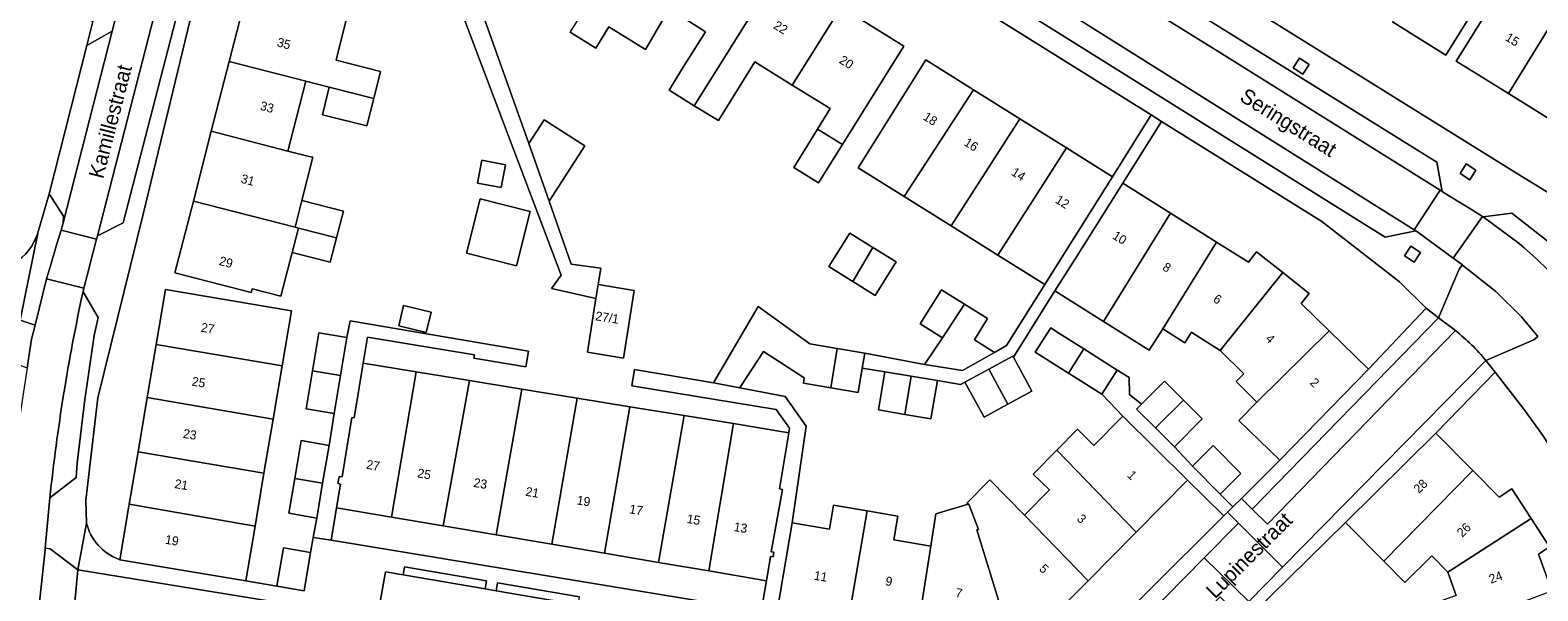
# Model space of a CAD drawing. Header units: metres. Extents: x 151448 to 154749, y 463108 to 465296.
# Tile 166 of 256: x 152975 to 153100, y 463434 to 463481. Entities that reach past the tile are written whole.
import ezdxf
from ezdxf.enums import TextEntityAlignment as Align

# ---------------------------------------------------------------- set-up
doc = ezdxf.new("R2010")
doc.units = ezdxf.units.M
for name, color, linetype, lineweight in [('B-PV-GR-GROENVOORZIENING-GV', 253, 'Continuous', 9), ('B-PV-GR-HAAG-GV', 253, 'Continuous', 9), ('B-PV-OG-BEBOUWING-GV', 1, 'Continuous', 9), ('B-PV-OG-BEBOUWING-T18', 2, 'Continuous', 9), ('B-PV-OG-TERREIN_ERF-GV', 253, 'Continuous', 9), ('B-PV-OG-TOPOGRAFIE-T18', 2, 'Continuous', 9), ('B-PV-VH-OPENVERHARDING_BETONSTRAATSTEEN-GV', 253, 'Continuous', 9), ('B-PV-VH-OPENVERHARDING_STRAATBAKSTEEN-GV', 253, 'Continuous', 9), ('B-PV-VH-OPENVERHARDING_TEGEL-GV', 253, 'Continuous', 9)]:
    doc.layers.add(name, color=color, linetype=linetype, lineweight=lineweight)
doc.styles.add('Drong', font='txt', dxfattribs={"height": 1.8})

msp = doc.modelspace()

# ---------------------------------------------------------------- linework, layer by layer
at = {"layer": 'B-PV-GR-GROENVOORZIENING-GV', "flags": 128}
for points in [[(153079.533, 463477.393), (153080.339, 463476.872), (153080.86, 463477.679), (153080.053, 463478.199)], [(153093.403, 463468.609), (153094.209, 463468.088), (153094.73, 463468.895), (153093.923, 463469.415)], [(153088.791, 463461.756), (153089.597, 463461.235), (153090.118, 463462.042), (153089.311, 463462.562)], [(153005.649, 463435.886), (153005.535, 463435.225), (153012.362, 463434.05), (153012.477, 463434.715)], [(153013.27, 463433.894), (153020.093, 463432.72), (153020.209, 463433.388), (153013.384, 463434.559)]]:
    msp.add_lwpolyline(points, close=True, dxfattribs=at)
at = {"layer": 'B-PV-GR-HAAG-GV', "flags": 128}
for points in [[(153012.362, 463434.05), (153012.477, 463434.715), (153005.649, 463435.886), (153005.535, 463435.225)], [(153020.093, 463432.72), (153020.209, 463433.388), (153013.384, 463434.559), (153013.27, 463433.894)]]:
    msp.add_lwpolyline(points, close=True, dxfattribs=at)
at = {"layer": 'B-PV-OG-BEBOUWING-GV', "flags": 128}
for points in [[(153025.682, 463478.924), (153025.77, 463479.074), (153027.666, 463482.311), (153027.698, 463482.291), (153031.782, 463488.822), (153026.694, 463492.003), (153019.573, 463480.614), (153019.418, 463480.367), (153021.552, 463479.043), (153022.646, 463480.807)], [(153093.186, 463489.838), (153087.788, 463481.225), (153092.237, 463478.467), (153099.184, 463489.673), (153097.224, 463490.888), (153095.633, 463488.321)], [(153028.689, 463477.236), (153027.654, 463475.546), (153029.744, 463474.247), (153036.869, 463485.641), (153031.782, 463488.822), (153027.698, 463482.291), (153030.687, 463480.409)], [(153097.425, 463475.254), (153102.666, 463483.812), (153100.182, 463485.358), (153101.822, 463487.993), (153100.04, 463489.103), (153093.097, 463477.947)], [(153031.754, 463473.018), (153034.765, 463477.888), (153037.89, 463475.957), (153041.956, 463482.46), (153036.869, 463485.641), (153029.744, 463474.247)], [(153101.467, 463472.739), (153108.323, 463483.879), (153106.367, 463485.096), (153104.758, 463482.51), (153102.666, 463483.812), (153097.425, 463475.254)], [(152999.4, 463475.801), (153003.105, 463474.853), (153003.669, 463477.097), (152999.959, 463478.029), (153000.886, 463481.718), (152998.946, 463482.206), (152998.924, 463482.116), (152992.562, 463483.745), (152991.074, 463477.932), (152997.449, 463476.3)], [(153041.048, 463474.004), (153039.991, 463472.305), (153042.06, 463471.016), (153047.163, 463479.204), (153041.956, 463482.46), (153037.89, 463475.957)], [(152991.074, 463477.932), (152989.587, 463472.12), (152995.964, 463470.472), (152997.449, 463476.3)], [(153047.196, 463466.696), (153052.957, 463475.583), (153049.004, 463478.061), (153043.38, 463469.087)], [(153003.105, 463474.853), (152999.4, 463475.801), (152998.821, 463473.5), (153002.531, 463472.568)], [(153052.957, 463475.583), (153047.196, 463466.696), (153051.11, 463464.243), (153056.822, 463473.161)], [(152995.964, 463470.472), (152989.587, 463472.12), (152988.099, 463466.307), (152996.551, 463464.144), (152997.118, 463466.357), (152998.039, 463469.956), (152997.952, 463469.978)], [(153017.685, 463466.3), (153020.652, 463470.907), (153017.268, 463473.087), (153015.994, 463471.109)], [(153038.007, 463469.118), (153040.08, 463467.828), (153042.06, 463471.016), (153039.991, 463472.305)], [(153056.822, 463473.161), (153051.11, 463464.243), (153054.977, 463461.819), (153060.69, 463470.737)], [(153013.677, 463467.434), (153014.048, 463469.333), (153012.081, 463469.718), (153011.709, 463467.819)], [(153054.977, 463461.819), (153058.894, 463459.365), (153060.535, 463461.983), (153064.518, 463468.338), (153060.69, 463470.737)], [(153061.375, 463461.455), (153059.73, 463458.839), (153063.777, 463456.294), (153069.345, 463465.302), (153065.368, 463467.803)], [(152996.312, 463462.035), (152996.834, 463464.072), (152996.551, 463464.144), (152988.099, 463466.307), (152986.572, 463460.341), (152992.907, 463458.72), (152992.983, 463459.018), (152995.382, 463458.404)], [(152996.834, 463464.072), (153000.002, 463463.261), (153000.568, 463465.474), (152997.118, 463466.357), (152996.551, 463464.144)], [(153011.952, 463466.494), (153010.816, 463461.984), (153014.956, 463460.941), (153016.091, 463465.451)], [(153073.153, 463462.907), (153069.345, 463465.302), (153063.777, 463456.294), (153067.572, 463453.907), (153068.694, 463455.691)], [(153000.002, 463463.261), (152996.834, 463464.072), (152996.312, 463462.035), (152999.481, 463461.224)], [(153042.912, 463459.625), (153044.6, 463462.451), (153042.67, 463463.654), (153040.933, 463460.866), (153042.778, 463459.709)], [(153044.6, 463462.451), (153042.912, 463459.625), (153044.79, 463458.455), (153046.53, 463461.248)], [(153068.694, 463455.691), (153070.537, 463454.527), (153071.088, 463455.399), (153071.198, 463455.329), (153073.461, 463453.893), (153078.679, 463460.36), (153076.482, 463462.083), (153075.815, 463461.233), (153073.153, 463462.907)], [(153082.524, 463455.531), (153080.21, 463457.787), (153080.876, 463458.636), (153078.679, 463460.36), (153073.461, 463453.893), (153075.43, 463451.951), (153074.783, 463451.295), (153076.519, 463449.585)], [(152985.013, 463454.373), (152995.477, 463452.62), (152996.247, 463457.179), (152985.787, 463458.956)], [(153024.758, 463458.888), (153021.754, 463459.364), (153021.57, 463458.207), (153020.86, 463453.731), (153023.864, 463453.255)], [(153052.215, 463457.734), (153050.296, 463458.928), (153048.533, 463456.092), (153050.379, 463454.944)], [(153005.169, 463455.93), (153007.456, 463455.375), (153007.869, 463457.075), (153005.582, 463457.631)], [(153033.618, 463450.916), (153035.511, 463453.812), (153038.889, 463451.604), (153038.813, 463451.155), (153041.086, 463450.768), (153041.632, 463454.05), (153039.347, 463454.439), (153035.068, 463457.552), (153031.338, 463451.185), (153033.523, 463450.771)], [(153052.215, 463457.734), (153050.379, 463454.944), (153048.881, 463452.728), (153052.055, 463452.219), (153054.695, 463453.712), (153053.028, 463454.761), (153054.134, 463456.541)], [(153060.864, 463451.991), (153062.119, 463454.02), (153059.821, 463455.476), (153059.373, 463455.76), (153058.096, 463453.745)], [(153000.33, 463451.803), (153000.858, 463454.966), (152998.528, 463455.355), (152998, 463452.191)], [(153085.806, 463452.331), (153082.524, 463455.531), (153076.519, 463449.585), (153075.025, 463448.052), (153078.414, 463444.748)], [(152995.477, 463452.62), (152985.013, 463454.373), (152984.272, 463449.984), (152994.724, 463448.159)], [(153041.632, 463454.05), (153041.086, 463450.768), (153043.36, 463450.381), (153043.707, 463452.422), (153043.918, 463453.661)], [(153054.231, 463452.338), (153055.822, 463449.421), (153057.815, 463450.508), (153056.271, 463453.338), (153056.223, 463453.425)], [(153060.864, 463451.991), (153063.632, 463450.237), (153064.909, 463452.252), (153062.119, 463454.02)], [(153000.33, 463451.803), (152998, 463452.191), (152997.473, 463449.027), (152999.803, 463448.639)], [(153004.562, 463440.022), (153006.631, 463452.112), (153002.212, 463452.835), (153001.468, 463448.286), (153001.27, 463448.319), (153000.46, 463443.364), (153000.21, 463443.405), (153000.113, 463442.812), (153000.335, 463442.771), (153000, 463440.796)], [(153006.631, 463452.112), (153004.562, 463440.022), (153008.88, 463439.288), (153011.067, 463451.387)], [(153047.236, 463448.57), (153047.766, 463451.744), (153045.581, 463452.109), (153045.052, 463448.935)], [(153055.822, 463449.421), (153054.231, 463452.338), (153052.239, 463451.251), (153053.83, 463448.334)], [(153015.408, 463450.677), (153011.067, 463451.387), (153008.88, 463439.288), (153013.284, 463438.541)], [(153047.236, 463448.57), (153049.421, 463448.205), (153049.951, 463451.38), (153047.766, 463451.744)], [(153068.086, 463447.438), (153070.411, 463449.757), (153068.843, 463451.329), (153066.93, 463449.42), (153066.518, 463449.01)], [(152983.507, 463445.454), (152993.965, 463443.667), (152994.724, 463448.159), (152984.272, 463449.984)], [(153020.018, 463449.923), (153015.408, 463450.677), (153013.284, 463438.541), (153017.887, 463437.759)], [(153024.378, 463449.21), (153020.018, 463449.923), (153017.887, 463437.759), (153022.284, 463437.013)], [(153068.086, 463447.438), (153069.655, 463445.866), (153071.979, 463448.185), (153070.411, 463449.757)], [(153024.378, 463449.21), (153022.284, 463437.013), (153026.759, 463436.253), (153028.902, 463448.47)], [(153026.759, 463436.253), (153030.946, 463435.542), (153032.994, 463447.801), (153028.902, 463448.47)], [(153059.884, 463445.584), (153066.483, 463438.781), (153070.752, 463443.099), (153065.365, 463448.425), (153062.959, 463445.991), (153061.607, 463447.328)], [(153032.994, 463447.801), (153030.946, 463435.542), (153035.738, 463434.729), (153036.082, 463436.758), (153036.294, 463436.73), (153036.359, 463437.104), (153036.149, 463437.135), (153037.074, 463442.327), (153036.838, 463442.366), (153037.603, 463447.047)], [(153087.082, 463436.353), (153094.457, 463443.901), (153091.384, 463447.001), (153083.89, 463439.572)], [(152996.524, 463443.23), (152998.845, 463442.833), (152999.382, 463445.987), (152997.061, 463446.382)], [(153072.874, 463445.971), (153071.158, 463444.264), (153073.475, 463441.936), (153075.19, 463443.643)], [(152982.77, 463441.092), (152993.224, 463439.276), (152993.965, 463443.667), (152983.507, 463445.454)], [(153066.483, 463438.781), (153059.884, 463445.584), (153057.929, 463443.607), (153059.265, 463442.286), (153057.184, 463440.182), (153062.477, 463434.73)], [(152998.352, 463439.941), (152998.845, 463442.833), (152996.524, 463443.23), (152996.031, 463440.337)], [(153094.457, 463443.901), (153087.082, 463436.353), (153088.828, 463434.592), (153091.051, 463436.796), (153092.389, 463435.436), (153099.315, 463439.896), (153097.725, 463442.374), (153096.653, 463441.686)], [(153062.477, 463434.73), (153057.184, 463440.182), (153054.326, 463443.126), (153052.413, 463441.193), (153052.513, 463441.085), (153052.562, 463441.099), (153053.375, 463439), (153053.231, 463438.955), (153055.247, 463432.386), (153055.877, 463433.01), (153056.522, 463432.372), (153058.355, 463430.56)], [(152993.224, 463439.276), (152982.77, 463441.092), (152981.991, 463436.477), (152992.453, 463434.71)], [(153042.496, 463431.21), (153044.109, 463440.532), (153041.321, 463441.003), (153040.989, 463439.032), (153037.883, 463439.556), (153036.641, 463432.198)], [(153049.414, 463437.604), (153048.252, 463430.238), (153054.056, 463429.259), (153054.459, 463431.65), (153054.602, 463432.495), (153055.247, 463432.386), (153053.231, 463438.955), (153053.375, 463439), (153052.562, 463441.099), (153052.513, 463441.085), (153049.832, 463440.303)], [(153044.109, 463440.532), (153042.496, 463431.21), (153048.252, 463430.238), (153049.414, 463437.604), (153046.332, 463438.124), (153046.666, 463440.101)], [(153101.042, 463433.88), (153099.918, 463436.95), (153100.83, 463437.535), (153099.315, 463439.896), (153092.389, 463435.436), (153093.08, 463433.509), (153090.274, 463432.503), (153091.119, 463430.147)], [(152995.049, 463434.272), (152997.306, 463433.89), (152997.85, 463437.077), (152995.594, 463437.462)]]:
    msp.add_lwpolyline(points, close=True, dxfattribs=at)
at = {"layer": 'B-PV-OG-TERREIN_ERF-GV', "flags": 128}
for points in [[(153133.237, 463512.762), (153073.874, 463535.861), (153070.091, 463537.107), (153068.656, 463537.232), (153067.331, 463536.888), (153065.976, 463536.066), (153065.536, 463536.215), (153058.341, 463518.331), (153057.889, 463517.182), (153051.717, 463501.488), (153051.393, 463499.508), (153051.527, 463497.639), (153098.102, 463468.649), (153118.046, 463456.368), (153118.285, 463456.221), (153118.61, 463456.047)], [(153020.018, 463449.923), (153024.378, 463449.21), (153028.902, 463448.47), (153032.994, 463447.801), (153037.603, 463447.047), (153037.666, 463447.432), (153036.549, 463448.987), (153024.557, 463450.948), (153024.779, 463452.306), (153031.338, 463451.185), (153035.068, 463457.552), (153039.347, 463454.439), (153041.632, 463454.05), (153043.918, 463453.661), (153048.881, 463452.728), (153050.379, 463454.944), (153048.533, 463456.092), (153050.296, 463458.928), (153052.215, 463457.734), (153054.134, 463456.541), (153053.028, 463454.761), (153054.695, 463453.712), (153055.711, 463454.286), (153058.894, 463459.365), (153054.977, 463461.819), (153051.11, 463464.243), (153047.196, 463466.696), (153043.38, 463469.087), (153049.004, 463478.061), (153052.957, 463475.583), (153056.822, 463473.161), (153060.69, 463470.737), (153064.518, 463468.338), (153067.739, 463473.477), (153005.51, 463512.355)], [(152975.157, 463463.654), (152975.162, 463463.671), (152976.124, 463466.925), (152979.242, 463479.255), (152979.754, 463481.243), (152948.62, 463491.365), (152945.592, 463492.718), (152946.074, 463493.965), (152949.08, 463492.698), (152954.367, 463490.985), (152959.818, 463489.218), (152964.885, 463487.571), (152970.005, 463485.897), (152980.102, 463482.595), (152980.638, 463484.677), (152981.327, 463487.353), (152981.352, 463487.436), (152982.9, 463493.461), (152983.905, 463498.093), (152983.908, 463498.112)], [(152990.084, 463490.716), (152983.953, 463465.34), (152980.158, 463449.949), (152979.165, 463441.445), (152979.215, 463439.515)], [(153099.184, 463489.673), (153092.237, 463478.467), (153087.788, 463481.225)], [(153101.467, 463472.739), (153097.425, 463475.254), (153093.097, 463477.947), (153100.04, 463489.103)], [(153010.622, 463486.22), (153015.994, 463471.109), (153017.268, 463473.087), (153020.652, 463470.907), (153017.685, 463466.3), (153019.521, 463461.078), (153021.972, 463460.737), (153021.754, 463459.364), (153024.758, 463458.888), (153023.864, 463453.255), (153020.86, 463453.731), (153021.57, 463458.207), (153017.882, 463459.029), (153018.68, 463460.151), (153013.892, 463472.829), (153009.146, 463485.399)], [(153000.886, 463481.718), (152999.959, 463478.029), (153003.669, 463477.097), (153003.105, 463474.853), (153002.531, 463472.568), (152998.821, 463473.5), (152999.4, 463475.801), (152997.449, 463476.3), (152995.964, 463470.472), (152997.952, 463469.978), (152998.039, 463469.956), (152997.118, 463466.357), (153000.568, 463465.474), (153000.002, 463463.261), (152999.481, 463461.224), (152996.312, 463462.035), (152995.382, 463458.404), (152992.983, 463459.018), (152992.907, 463458.72), (152986.572, 463460.341), (152988.099, 463466.307), (152989.587, 463472.12), (152991.074, 463477.932), (152992.562, 463483.745)], [(153027.666, 463482.311), (153025.77, 463479.074), (153025.682, 463478.924), (153022.646, 463480.807), (153021.552, 463479.043), (153019.418, 463480.367), (153019.573, 463480.614)], [(153041.956, 463482.46), (153047.163, 463479.204), (153042.06, 463471.016), (153040.08, 463467.828), (153038.007, 463469.118), (153039.991, 463472.305), (153041.048, 463474.004), (153037.89, 463475.957), (153034.765, 463477.888), (153031.754, 463473.018), (153029.744, 463474.247), (153027.654, 463475.546), (153028.689, 463477.236), (153030.687, 463480.409), (153027.698, 463482.291)], [(152981.866, 463436.524), (152981.991, 463436.477), (152982.77, 463441.092), (152983.507, 463445.454), (152984.272, 463449.984), (152985.013, 463454.373), (152985.787, 463458.956), (152996.247, 463457.179), (152995.477, 463452.62), (152994.724, 463448.159), (152993.965, 463443.667), (152993.224, 463439.276), (152992.453, 463434.71), (152995.049, 463434.272), (152995.594, 463437.462), (152997.85, 463437.077), (152997.875, 463437.219), (152998.071, 463438.338), (152998.352, 463439.941), (152996.031, 463440.337), (152996.524, 463443.23), (152997.061, 463446.382), (152999.382, 463445.987), (152999.803, 463448.639), (152997.473, 463449.027), (152998, 463452.191), (152998.528, 463455.355), (153000.858, 463454.966), (153001.144, 463456.346), (153015.957, 463453.814), (153015.743, 463452.52), (153011.414, 463453.236), (153011.462, 463453.531), (153002.567, 463455.003), (153002.212, 463452.835), (153006.631, 463452.112), (153011.067, 463451.387), (153015.408, 463450.677), (153020.018, 463449.923)], [(153098.632, 463449.123), (153096.322, 463452.079), (153091.384, 463447.001), (153094.457, 463443.901), (153096.653, 463441.686), (153097.725, 463442.374), (153099.315, 463439.896)], [(153093.08, 463433.509), (153092.389, 463435.436), (153091.051, 463436.796), (153088.828, 463434.592), (153087.082, 463436.353), (153083.89, 463439.572), (153076.061, 463431.883)], [(153099.315, 463439.896), (153100.83, 463437.535), (153099.918, 463436.95), (153101.042, 463433.88), (153102.521, 463429.838), (153104.114, 463425.487), (153105.192, 463422.543), (153106.254, 463422.738), (153106.765, 463419.965), (153107.29, 463417.114), (153106.151, 463416.904), (153106.18, 463413.73), (153106.22, 463409.264), (153106.262, 463404.668), (153106.289, 463401.666), (153107.408, 463401.57), (153107.178, 463398.888), (153106.929, 463395.996), (153105.818, 463396.092), (153105.289, 463393.098), (153104.439, 463388.291), (153109.509, 463387.48), (153110.806, 463393.8)]]:
    msp.add_lwpolyline(points, dxfattribs=at)
for points in [[(153068.599, 463472.939), (153065.368, 463467.803), (153069.345, 463465.302), (153073.153, 463462.907), (153075.815, 463461.233), (153076.482, 463462.083), (153078.679, 463460.36), (153080.876, 463458.636), (153080.21, 463457.787), (153082.524, 463455.531), (153085.806, 463452.331), (153090.584, 463457.399), (153088.381, 463459.602), (153088.381, 463459.608), (153081.908, 463464.624)], [(153013.677, 463467.434), (153011.709, 463467.819), (153012.081, 463469.718), (153014.048, 463469.333)], [(153011.952, 463466.494), (153016.091, 463465.451), (153014.956, 463460.941), (153010.816, 463461.984)], [(153044.6, 463462.451), (153046.53, 463461.248), (153044.79, 463458.455), (153042.912, 463459.625), (153042.778, 463459.709), (153040.933, 463460.866), (153042.67, 463463.654)], [(153037.883, 463439.556), (153040.989, 463439.032), (153041.321, 463441.003), (153044.109, 463440.532), (153046.666, 463440.101), (153046.332, 463438.124), (153049.414, 463437.604), (153049.832, 463440.303), (153052.513, 463441.085), (153052.413, 463441.193), (153054.326, 463443.126), (153057.184, 463440.182), (153059.265, 463442.286), (153057.929, 463443.607), (153059.884, 463445.584), (153061.607, 463447.328), (153062.959, 463445.991), (153065.365, 463448.425), (153063.632, 463450.237), (153060.864, 463451.991), (153058.096, 463453.745), (153059.373, 463455.76), (153059.821, 463455.476), (153062.119, 463454.02), (153064.909, 463452.252), (153065.891, 463451.63), (153065.936, 463450.233), (153066.93, 463449.42), (153068.843, 463451.329), (153070.411, 463449.757), (153071.979, 463448.185), (153069.655, 463445.866), (153071.158, 463444.264), (153072.874, 463445.971), (153075.19, 463443.643), (153073.475, 463441.936), (153074.526, 463440.88), (153075.231, 463441.581), (153078.414, 463444.748), (153075.025, 463448.052), (153076.519, 463449.585), (153074.783, 463451.295), (153075.43, 463451.951), (153073.461, 463453.893), (153071.198, 463455.329), (153071.088, 463455.399), (153070.537, 463454.527), (153068.694, 463455.691), (153067.572, 463453.907), (153063.777, 463456.294), (153059.73, 463458.839), (153056.271, 463453.338), (153057.815, 463450.508), (153055.822, 463449.421), (153053.83, 463448.334), (153052.239, 463451.251), (153051.885, 463451.058), (153049.951, 463451.38), (153049.421, 463448.205), (153047.236, 463448.57), (153045.052, 463448.935), (153045.581, 463452.109), (153043.707, 463452.422), (153043.36, 463450.381), (153041.086, 463450.768), (153038.813, 463451.155), (153038.889, 463451.604), (153035.511, 463453.812), (153033.618, 463450.916), (153033.523, 463450.771), (153037.301, 463450.053), (153039.04, 463447.58)], [(153005.169, 463455.93), (153005.582, 463457.631), (153007.869, 463457.075), (153007.456, 463455.375)], [(153066.483, 463438.781), (153062.477, 463434.73), (153058.355, 463430.56), (153061.063, 463427.883), (153061.263, 463427.685), (153073.764, 463440.121), (153070.752, 463443.099)], [(153022.284, 463437.013), (153017.887, 463437.759), (153013.284, 463438.541), (153008.88, 463439.288), (153004.562, 463440.022), (153000, 463440.796), (152999.542, 463438.096), (153035.31, 463432.207), (153035.738, 463434.729), (153030.946, 463435.542), (153026.759, 463436.253)]]:
    msp.add_lwpolyline(points, close=True, dxfattribs=at)
at = {"layer": 'B-PV-OG-TERREIN_ERF-GV'}
for points in [[(152970.116, 463460.605, 0.3814625), (152975.157, 463463.654)], [(153109.51, 463427.565, 0.0850836), (153098.632, 463449.123)], [(152979.215, 463439.515, 0.2449562), (152981.866, 463436.524)]]:
    msp.add_lwpolyline(points, format="xyb", dxfattribs=at)
at = {"layer": 'B-PV-VH-OPENVERHARDING_BETONSTRAATSTEEN-GV', "flags": 128}
for points in [[(152980.131, 463463.42), (152987.338, 463491.48), (152988.171, 463494.657), (152985.268, 463495.456), (152981.902, 463482.59), (152981.345, 463480.461), (152977.275, 463464.504), (152977.274, 463464.493), (152977.097, 463463.898), (152980.057, 463463.133)], [(152987.338, 463491.48), (152980.131, 463463.42), (152982.269, 463464.514), (152988.655, 463489.293)], [(153057.043, 463488.87), (153073.584, 463478.595), (153091.751, 463467.213), (153091.907, 463467.115), (153091.479, 463469.549), (153059.443, 463489.519), (153056.922, 463488.946)], [(153089.72, 463463.841), (153089.604, 463463.914), (153055.002, 463485.659), (153054.824, 463485.771), (153055.406, 463483.226), (153087.178, 463463.312)], [(152976.124, 463466.925), (152977.316, 463465.066), (152977.275, 463464.504), (152981.345, 463480.461), (152979.242, 463479.255)], [(152979.001, 463459.057), (152979.274, 463460.11), (152979.755, 463461.968), (152980.057, 463463.133), (152977.097, 463463.898), (152976.755, 463462.746), (152976.216, 463460.934), (152975.89, 463459.835)], [(152972.983, 463452.919), (152974.284, 463452.439), (152974.65, 463454.826), (152974.94, 463456.001), (152973.694, 463456.415), (152969.814, 463457.704), (152969.042, 463457.916), (152967.956, 463454.857), (152968.757, 463454.467)], [(153075.843, 463432.991), (153078.648, 463435.847), (153074.988, 463439.526), (153072.139, 463436.63)]]:
    msp.add_lwpolyline(points, close=True, dxfattribs=at)
for points in [[(153100.662, 463463.006), (153097.712, 463465.308), (153095.336, 463465)], [(153095.336, 463465), (153098.317, 463462.786), (153098.735, 463462.431), (153099.752, 463461.511), (153100.744, 463460.56), (153101.517, 463459.777), (153102.268, 463458.982), (153103.001, 463458.164), (153103.717, 463457.333), (153104.237, 463456.697), (153104.752, 463456.048), (153105.579, 463454.955), (153106.681, 463453.382), (153107.717, 463451.764), (153108.686, 463450.106), (153110.357, 463447.013), (153111.281, 463445.235), (153111.961, 463443.888), (153113.064, 463441.635), (153114.548, 463438.453), (153115.766, 463435.697), (153116.548, 463433.848)], [(152978.925, 463458.762), (152979.001, 463459.057), (152975.89, 463459.835), (152974.94, 463456.001)], [(152976.172, 463441.635), (152978.352, 463443.304), (152978.452, 463444.496), (152979.078, 463449.813), (152979.844, 463455.12), (152980.18, 463456.625), (152978.925, 463458.762)], [(152974.94, 463456.001), (152974.65, 463454.826), (152974.284, 463452.439), (152973.42, 463446.799), (152969.436, 463410.971), (152968.074, 463399.271), (152971.677, 463398.839), (152974.877, 463428.977), (152974.917, 463429.326), (152975.768, 463437.286), (152975.783, 463437.426), (152976.172, 463441.635)]]:
    msp.add_lwpolyline(points, dxfattribs=at)
at = {"layer": 'B-PV-VH-OPENVERHARDING_BETONSTRAATSTEEN-GV'}
for points in [[(152978.925, 463458.762, 0.0273801), (152976.172, 463441.635)], [(152976.172, 463441.635, -0.0273801), (152978.925, 463458.762)]]:
    msp.add_lwpolyline(points, format="xyb", dxfattribs=at)
at = {"layer": 'B-PV-VH-OPENVERHARDING_STRAATBAKSTEEN-GV', "flags": 128}
for points in [[(153091.751, 463467.213), (153073.584, 463478.595), (153057.043, 463488.87), (153055.002, 463485.659), (153089.604, 463463.914)], [(153095.274, 463465.038), (153094.429, 463465.559), (153092.82, 463466.552), (153092.037, 463467.035), (153091.907, 463467.115), (153091.751, 463467.213), (153089.604, 463463.914), (153089.72, 463463.841), (153090.01, 463463.658), (153092.821, 463461.574)], [(153056.043, 463422.467), (153056.03, 463422.469), (153055.155, 463417.189), (153055.698, 463417.099), (153057.407, 463418.338), (153061.841, 463421.55), (153073.477, 463433.375), (153074.858, 463431.989), (153075.843, 463432.991), (153072.139, 463436.63), (153059.3, 463423.584), (153057.61, 463422.838)], [(152977.943, 463429.995), (152978.131, 463429.964), (152978.413, 463431.689), (152993.522, 463429.222), (152994.152, 463433.079), (152978.499, 463435.636), (152978.099, 463431.448)]]:
    msp.add_lwpolyline(points, close=True, dxfattribs=at)
for points in [[(153095.336, 463465), (153095.274, 463465.038), (153092.821, 463461.574), (153093.598, 463460.998), (153093.602, 463460.995), (153096.372, 463458.781), (153098.505, 463456.678), (153099.874, 463455.039)], [(153118.034, 463429.943), (153117.171, 463432.33), (153116.548, 463433.848), (153115.766, 463435.697), (153114.548, 463438.453), (153113.064, 463441.635), (153111.961, 463443.888), (153111.281, 463445.235), (153110.357, 463447.013), (153108.686, 463450.106), (153107.717, 463451.764), (153106.681, 463453.382), (153105.579, 463454.955), (153104.752, 463456.048), (153104.237, 463456.697), (153103.717, 463457.333), (153103.001, 463458.164), (153102.268, 463458.982), (153101.517, 463459.777), (153100.744, 463460.56), (153099.752, 463461.511), (153098.735, 463462.431), (153098.317, 463462.786), (153095.336, 463465)], [(152973.694, 463456.415), (152975.157, 463463.654)], [(153093.028, 463455.543), (153077.398, 463439.435), (153076.128, 463440.684), (153075.231, 463441.581), (153074.526, 463440.88), (153074.081, 463440.438)], [(153074.081, 463440.438), (153074.988, 463439.526), (153078.648, 463435.847), (153095.557, 463453.058)]]:
    msp.add_lwpolyline(points, dxfattribs=at)
at = {"layer": 'B-PV-VH-OPENVERHARDING_STRAATBAKSTEEN-GV'}
for points in [[(152975.157, 463463.654, -0.3814625), (152970.116, 463460.605)], [(153095.557, 463453.058, 0.0506613), (153093.028, 463455.543)]]:
    msp.add_lwpolyline(points, format="xyb", dxfattribs=at)
at = {"layer": 'B-PV-VH-OPENVERHARDING_TEGEL-GV', "flags": 128}
for points in [[(153116.545, 463438.586), (153117.195, 463437.072), (153118.718, 463437.624), (153117.609, 463439.868), (153116.369, 463442.764), (153114.675, 463446.129), (153112.312, 463450.345), (153110.476, 463453.32), (153109.468, 463454.851), (153112.026, 463456.71), (153116.446, 463454.046), (153118.046, 463456.368), (153098.102, 463468.649), (153051.527, 463497.639), (153043.29, 463502.747), (153000, 463529.925), (152977.877, 463543.845)], [(152979.571, 463539.913), (153005.188, 463523.764), (153005.56, 463521.173), (153008.797, 463519.296), (153011.295, 463519.896), (153012.412, 463519.157), (153035.684, 463504.438), (153042.879, 463500), (153044.126, 463499.228), (153044.644, 463496.766), (153053.688, 463490.957), (153056.922, 463488.946), (153059.443, 463489.519), (153091.479, 463469.549), (153091.907, 463467.115), (153092.037, 463467.035), (153092.82, 463466.552), (153094.429, 463465.559), (153095.274, 463465.038), (153095.336, 463465), (153097.712, 463465.308), (153100.662, 463463.006)], [(152998.139, 463517.307), (153005.51, 463512.355), (153067.739, 463473.477), (153068.599, 463472.939), (153081.908, 463464.624), (153088.381, 463459.608), (153088.381, 463459.602), (153090.584, 463457.399), (153091.624, 463456.609), (153093.328, 463460.66), (153093.598, 463460.998), (153092.821, 463461.574), (153090.01, 463463.658), (153089.72, 463463.841), (153087.178, 463463.312), (153055.406, 463483.226), (153054.824, 463485.771), (153051.788, 463487.657), (153049.299, 463487.04), (153028.737, 463500), (153010.173, 463511.677), (153007.144, 463513.461), (153006.608, 463516.009), (153004.29, 463517.345)], [(152993.081, 463513.547), (152992.975, 463513.185), (152994.425, 463511.065), (152991.764, 463500.833), (152989.466, 463499.5), (152989.324, 463498.772), (152989.083, 463497.814), (152988.425, 463495.623), (152988.171, 463494.657), (152987.338, 463491.48), (152988.655, 463489.293), (152982.269, 463464.514), (152980.131, 463463.42), (152980.057, 463463.133), (152979.755, 463461.968), (152979.274, 463460.11), (152979.001, 463459.057), (152978.925, 463458.762)], [(152978.925, 463458.762), (152980.18, 463456.625), (152979.844, 463455.12), (152979.078, 463449.813), (152978.452, 463444.496), (152978.352, 463443.304), (152976.172, 463441.635), (152975.783, 463437.426), (152976.191, 463437.388), (152978.499, 463435.636), (152979.215, 463439.515), (152979.165, 463441.445), (152980.158, 463449.949), (152983.953, 463465.34), (152990.084, 463490.716), (152990.364, 463491.875), (152992.327, 463500), (152993.858, 463505.563)], [(153095.557, 463453.058), (153099.549, 463454.782), (153099.874, 463455.039), (153098.505, 463456.678), (153096.372, 463458.781), (153093.602, 463460.995), (153093.598, 463460.998), (153093.328, 463460.66), (153091.624, 463456.609)], [(153091.624, 463456.609), (153093.028, 463455.543)], [(153099.874, 463455.039), (153099.549, 463454.782), (153095.557, 463453.058), (153096.322, 463452.079), (153098.632, 463449.123)], [(153076.061, 463431.883), (153083.89, 463439.572), (153091.384, 463447.001), (153096.322, 463452.079), (153095.557, 463453.058), (153078.648, 463435.847), (153075.843, 463432.991)], [(152979.215, 463439.515), (152978.499, 463435.636), (152994.152, 463433.079), (153003.37, 463431.574), (153003.981, 463434.991), (153004.068, 463435.478), (153005.535, 463435.225), (153005.649, 463435.886), (153012.477, 463434.715), (153012.362, 463434.05)], [(153059.3, 463423.584), (153072.139, 463436.63), (153074.988, 463439.526), (153074.081, 463440.438), (153073.764, 463440.121), (153061.263, 463427.685)], [(153035.31, 463432.207), (152999.542, 463438.096), (152998.071, 463438.338), (152997.875, 463437.219), (152997.85, 463437.077), (152997.306, 463433.89), (152995.049, 463434.272), (152992.453, 463434.71), (152981.991, 463436.477), (152981.866, 463436.524)], [(153012.362, 463434.05), (153013.27, 463433.894), (153013.384, 463434.559), (153020.209, 463433.388)]]:
    msp.add_lwpolyline(points, dxfattribs=at)
for points in [[(152990.364, 463491.875), (152990.084, 463490.716), (152994.089, 463489.71), (153000.432, 463488.117), (153002.341, 463487.66), (153006.046, 463486.712), (153009.146, 463485.399), (153013.892, 463472.829), (153018.68, 463460.151), (153017.882, 463459.029), (153021.57, 463458.207), (153021.754, 463459.364), (153021.972, 463460.737), (153019.521, 463461.078), (153017.685, 463466.3), (153015.994, 463471.109), (153010.622, 463486.22), (153009.361, 463487.025), (153007.785, 463488.031), (153007.671, 463487.57), (153001.263, 463489.163), (152996.601, 463490.322), (152994.412, 463490.867)], [(152981.345, 463480.461), (152981.902, 463482.59), (152980.638, 463484.677), (152980.102, 463482.595), (152979.754, 463481.243), (152979.242, 463479.255)], [(153079.533, 463477.393), (153080.053, 463478.199), (153080.86, 463477.679), (153080.339, 463476.872)], [(153059.73, 463458.839), (153061.375, 463461.455), (153065.368, 463467.803), (153068.599, 463472.939), (153067.739, 463473.477), (153064.518, 463468.338), (153060.535, 463461.983), (153058.894, 463459.365), (153055.711, 463454.286), (153054.695, 463453.712), (153052.055, 463452.219), (153048.881, 463452.728), (153043.918, 463453.661), (153043.707, 463452.422), (153045.581, 463452.109), (153047.766, 463451.744), (153049.951, 463451.38), (153051.885, 463451.058), (153052.239, 463451.251), (153054.231, 463452.338), (153056.223, 463453.425), (153056.271, 463453.338)], [(153093.403, 463468.609), (153093.923, 463469.415), (153094.73, 463468.895), (153094.209, 463468.088)], [(152975.157, 463463.654), (152973.694, 463456.415), (152974.94, 463456.001), (152975.89, 463459.835), (152976.216, 463460.934), (152976.755, 463462.746), (152977.097, 463463.898), (152977.274, 463464.493), (152977.275, 463464.504), (152977.316, 463465.066), (152976.124, 463466.925), (152975.162, 463463.671)], [(153088.791, 463461.756), (153089.311, 463462.562), (153090.118, 463462.042), (153089.597, 463461.235)], [(153085.806, 463452.331), (153078.414, 463444.748), (153075.231, 463441.581), (153076.128, 463440.684), (153091.624, 463456.609), (153090.584, 463457.399)], [(152998.352, 463439.941), (152998.071, 463438.338), (152999.542, 463438.096), (153000, 463440.796), (153000.335, 463442.771), (153000.113, 463442.812), (153000.21, 463443.405), (153000.46, 463443.364), (153001.27, 463448.319), (153001.468, 463448.286), (153002.212, 463452.835), (153002.567, 463455.003), (153011.462, 463453.531), (153011.414, 463453.236), (153015.743, 463452.52), (153015.957, 463453.814), (153001.144, 463456.346), (153000.858, 463454.966), (153000.33, 463451.803), (152999.803, 463448.639), (152999.382, 463445.987), (152998.845, 463442.833)], [(153093.028, 463455.543), (153091.624, 463456.609), (153076.128, 463440.684), (153077.398, 463439.435)], [(153036.641, 463432.198), (153037.883, 463439.556), (153039.04, 463447.58), (153037.301, 463450.053), (153033.523, 463450.771), (153031.338, 463451.185), (153024.779, 463452.306), (153024.557, 463450.948), (153036.549, 463448.987), (153037.666, 463447.432), (153037.603, 463447.047), (153036.838, 463442.366), (153037.074, 463442.327), (153036.149, 463437.135), (153036.359, 463437.104), (153036.294, 463436.73), (153036.082, 463436.758), (153035.738, 463434.729), (153035.31, 463432.207), (153036.606, 463431.994)], [(153073.475, 463441.936), (153071.158, 463444.264), (153069.655, 463445.866), (153068.086, 463447.438), (153066.518, 463449.01), (153066.93, 463449.42), (153065.936, 463450.233), (153065.891, 463451.63), (153064.909, 463452.252), (153063.632, 463450.237), (153065.365, 463448.425), (153070.752, 463443.099), (153073.764, 463440.121), (153074.081, 463440.438), (153074.526, 463440.88)], [(152975.783, 463437.426), (152975.768, 463437.286), (152974.917, 463429.326), (152975.362, 463429.281), (152977.943, 463429.995), (152978.099, 463431.448), (152978.499, 463435.636), (152976.191, 463437.388)], [(153020.093, 463432.72), (153013.27, 463433.894), (153012.362, 463434.05), (153005.535, 463435.225), (153004.068, 463435.478), (153003.981, 463434.991), (153003.37, 463431.574), (153003.128, 463430.228), (153029.646, 463425.84), (153029.806, 463426.809), (153030.022, 463428.116), (153030.346, 463430.071), (153030.488, 463430.93), (153029.976, 463431.018), (153025.933, 463431.714), (153025.077, 463431.862), (153020.649, 463432.624)]]:
    msp.add_lwpolyline(points, close=True, dxfattribs=at)
at = {"layer": 'B-PV-VH-OPENVERHARDING_TEGEL-GV'}
for points in [[(153093.028, 463455.543, -0.0506613), (153095.557, 463453.058)], [(153098.632, 463449.123, -0.0850836), (153109.51, 463427.565)], [(152981.866, 463436.524, -0.2449562), (152979.215, 463439.515)]]:
    msp.add_lwpolyline(points, format="xyb", dxfattribs=at)

# ---------------------------------------------------------------- texts
at = {"layer": 'B-PV-OG-BEBOUWING-T18', "style": 'Drong'}
for s, rotation, p in [('22', 328.1, (153036.933, 463480.761)), ('35', 345.2, (152995.628, 463479.425)), ('15', 328.1, (153097.762, 463479.755)), ('20', 328.3, (153042.397, 463477.873)), ('33', 345.2, (152994.23, 463474.136)), ('18', 327.9, (153049.37, 463473.161)), ('16', 327.9, (153052.771, 463471.023)), ('31', 345.2, (152992.628, 463468.075)), ('14', 327.9, (153056.702, 463468.553)), ('12', 327.9, (153060.36, 463466.254)), ('10', 327.9, (153065.115, 463463.266)), ('29', 345.2, (152990.819, 463461.233)), ('8', 327.9, (153069.041, 463460.799)), ('6', 327.9, (153073.248, 463458.155)), ('27/1', 351, (153022.51, 463456.64)), ('27', 350.4, (152989.301, 463455.742)), ('4', 315.4, (153077.623, 463454.869)), ('25', 350.4, (152988.541, 463451.245)), ('2', 315.4, (153081.326, 463451.221)), ('23', 350.4, (152987.809, 463446.908)), ('27', 350.4, (153003.045, 463444.337)), ('21', 350.4, (152987.104, 463442.732)), ('25', 350.3, (153007.294, 463443.615)), ('23', 350.4, (153011.967, 463442.822)), ('1', 315.3, (153066.139, 463443.518)), ('28', 44.8, (153090.117, 463442.597)), ('21', 350.4, (153016.284, 463442.089)), ('19', 350.4, (153020.544, 463441.365)), ('17', 350.4, (153024.915, 463440.623)), ('15', 350.4, (153029.689, 463439.813)), ('13', 350.4, (153033.6, 463439.149)), ('3', 315.3, (153061.953, 463439.889)), ('26', 44.8, (153093.722, 463438.961)), ('19', 350.4, (152986.32, 463438.091)), ('5', 315.3, (153058.819, 463435.726)), ('11', 350.4, (153040.257, 463435.099)), ('9', 350.4, (153045.927, 463434.687)), ('24', 20.1, (153096.363, 463435.025)), ('7', 350.4, (153051.748, 463433.705))]:
    msp.add_text(s, height=0.75, rotation=rotation, dxfattribs=at).set_placement(p, align=Align.MIDDLE)
at = {"layer": 'B-PV-OG-TOPOGRAFIE-T18', "style": 'Drong'}
for s, rotation, p in [('Kamillestraat', 75.5, (152981.168, 463472.947)), ('Seringstraat', 327.8, (153079.06, 463472.725)), ('Lupinestraat', 44.8, (153075.974, 463436.737))]:
    msp.add_text(s, height=1.25, rotation=rotation, dxfattribs=at).set_placement(p, align=Align.MIDDLE)

doc.saveas('drawing.dxf')
